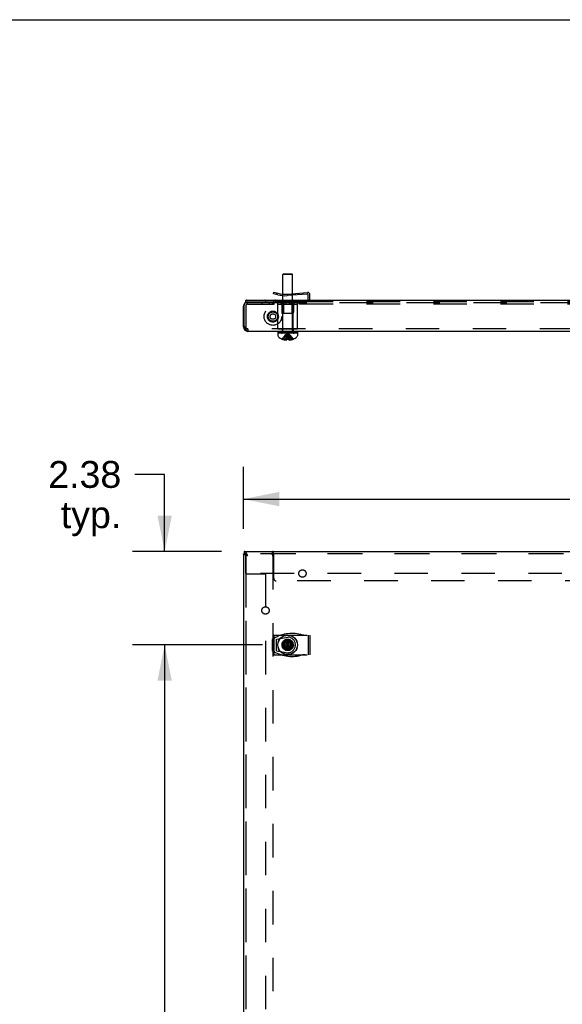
# Model space of a CAD drawing. Header units: inches. Extents: x 0 to 155, y 0 to 100.
# Tile 12 of 30: x 26 to 40, y 75 to 100. Entities that reach past the tile are written whole.
import ezdxf

# ---------------------------------------------------------------- set-up
doc = ezdxf.new("R2010")
doc.units = ezdxf.units.IN
doc.header["$LTSCALE"] = 8.5
doc.header["$MEASUREMENT"] = 0
doc.linetypes.add('HIDDEN', pattern=[0.2, 0.1, -0.1])
doc.layers.get('0').update_dxf_attribs({"linetype": 'CONTINUOUS'})
doc.layers.add('DEFAULT_2', color=8, linetype='HIDDEN')
doc.layers.add('DIMENSIONS', color=7, linetype='CONTINUOUS')
doc.styles.get("Standard").update_dxf_attribs({"font": 'arial.ttf'})
doc.dimstyles.new('DIMSTYLE_1', dxfattribs={"dimtxt": 0.681818, "dimasz": 0.909091, "dimexe": 0.09, "dimexo": 0.07, "dimgap": 0.0375, "dimtad": 0, "dimtih": 1, "dimtoh": 1, "dimzin": 4, "dimdsep": 46, "dimtxsty": 'Standard', "dimblk": '_FILLED', "dimblk1": '_FILLED', "dimblk2": '_FILLED', "dimcen": 0.09, "dimadec": 3, "dimazin": 1, "dimtfac": 1, "dimtdec": 3, "dimtofl": 0, "dimtmove": 0, "dimatfit": 3, "dimldrblk": '_FILLED', "dimfxl": 0, "dimtolj": 1, "dimtzin": 4, "dimarcsym": 0})

# ---------------------------------------------------------------- blocks, each defined once
blk = doc.blocks.new('_FILLED')
at = {"color": 0, "linetype": 'ByBlock'}
blk.add_solid([(0, 0), (-1, 0.2), (-1, -0.2)], dxfattribs=at)
blk = doc.blocks.new('*D2')
at = {"layer": 'DIMENSIONS', "color": 2, "linetype": 'Continuous'}
for p, q in [((32.112, 87.076), (32.112, 88.645)), ((53.862, 87.076), (53.862, 88.645)), ((32.112, 87.827), (41.455, 87.827)), ((53.862, 87.827), (44.52, 87.827))]:
    blk.add_line(p, q, dxfattribs=at)
at = {"layer": 'DIMENSIONS', "color": 2, "linetype": 'Continuous', "xscale": 0.9090909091, "yscale": 0.9090909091, "zscale": 0.9090909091, "rotation": 180}
blk.add_blockref('_FILLED', (32.112, 87.827), dxfattribs=at)
at = {"layer": 'DIMENSIONS', "color": 2, "linetype": 'Continuous', "xscale": 0.9090909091, "yscale": 0.9090909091, "zscale": 0.9090909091}
blk.add_blockref('_FILLED', (53.862, 87.827), dxfattribs=at)
at = {"layer": 'DIMENSIONS', "color": 2, "linetype": 'Continuous', "insert": (42.987, 88.168), "char_height": 0.6818, "width": 2.38256, "attachment_point": 2, "line_spacing_factor": 0.9}
blk.add_mtext('21.75', dxfattribs=at)
blk = doc.blocks.new('*D4')
at = {"layer": 'DIMENSIONS', "color": 2, "linetype": 'Continuous'}
for p, q in [((30.113, 88.455), (29.352, 88.455)), ((30.113, 86.5), (30.113, 88.455)), ((31.559, 86.5), (29.295, 86.5)), ((32.601, 84.125), (29.295, 84.125)), ((30.113, 84.125), (30.113, 82.307))]:
    blk.add_line(p, q, dxfattribs=at)
at = {"layer": 'DIMENSIONS', "color": 2, "linetype": 'Continuous', "xscale": 0.9090909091, "yscale": 0.9090909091, "zscale": 0.9090909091}
for p, rotation in [((30.113, 86.5), 270), ((30.113, 84.125), 90)]:
    blk.add_blockref('_FILLED', p, dxfattribs=dict(at, rotation=rotation))
at = {"layer": 'DIMENSIONS', "color": 2, "linetype": 'Continuous', "insert": (29.011, 88.795), "char_height": 0.6818, "width": 1.85282, "attachment_point": 3, "line_spacing_factor": 0.9}
blk.add_mtext('2.38\\Ptyp.', dxfattribs=at)
blk = doc.blocks.new('*D5')
at = {"layer": 'DIMENSIONS', "color": 2, "linetype": 'Continuous'}
for p, q in [((32.601, 84.125), (29.295, 84.125)), ((30.113, 84.125), (30.113, 73.441)), ((30.113, 59.548), (30.113, 71.055)), ((32.601, 59.548), (29.295, 59.548))]:
    blk.add_line(p, q, dxfattribs=at)
at = {"layer": 'DIMENSIONS', "color": 2, "linetype": 'Continuous', "xscale": 0.9090909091, "yscale": 0.9090909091, "zscale": 0.9090909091}
for p, rotation in [((30.113, 84.125), 90), ((30.113, 59.548), 270)]:
    blk.add_blockref('_FILLED', p, dxfattribs=dict(at, rotation=rotation))
at = {"layer": 'DIMENSIONS', "color": 2, "linetype": 'Continuous', "insert": (30.113, 73.1), "char_height": 0.6818, "width": 2.38256, "attachment_point": 2, "line_spacing_factor": 0.9}
blk.add_mtext('24.58\\Ptyp.', dxfattribs=at)

msp = doc.modelspace()

# ---------------------------------------------------------------- linework, layer by layer
at = {"color": 7, "linetype": 'Continuous'}
for p, q in [((0, 100), (154.545, 100)), ((33.123, 93.537), (33.113, 93.527)), ((33.113, 93.034), (33.113, 93.527)), ((33.361, 93.527), (33.113, 93.527)), ((33.351, 93.537), (33.123, 93.537)), ((33.351, 93.537), (33.361, 93.527)), ((33.361, 93.045), (33.361, 93.527)), ((32.88, 93.041), (32.889, 93.079)), ((32.984, 93.015), (32.88, 93.041)), ((32.889, 93.079), (32.984, 93.055)), ((33.229, 93.034), (33.741, 93.074)), ((33.732, 93.033), (33.229, 92.994)), ((33.361, 92.879), (33.361, 93.005)), ((33.761, 92.906), (33.761, 93.007)), ((33.8, 92.899), (33.8, 93.02)), ((32.175, 92.817), (32.175, 92.879)), ((32.175, 92.879), (53.8, 92.879)), ((32.854, 92.817), (32.175, 92.817)), ((33.113, 92.879), (33.113, 92.994)), ((32.112, 92.199), (32.135, 92.199)), ((32.987, 92.065), (32.987, 92.037)), ((33.487, 92.065), (32.987, 92.065)), ((33.487, 92.037), (32.987, 92.037)), ((32.991, 92.037), (32.991, 91.976)), ((33.113, 92.074), (33.113, 92.087)), ((33.361, 92.074), (33.361, 92.087)), ((33.483, 92.037), (33.483, 91.976)), ((33.487, 92.065), (33.487, 92.037)), ((33.097, 91.891), (33.097, 91.891)), ((33.097, 91.891), (33.098, 91.891)), ((33.188, 91.869), (33.192, 91.869)), ((33.192, 91.869), (33.196, 91.87)), ((33.196, 91.87), (33.197, 91.87)), ((33.197, 91.87), (33.199, 91.871)), ((33.199, 91.871), (33.201, 91.871)), ((33.201, 91.871), (33.203, 91.872)), ((33.203, 91.872), (33.205, 91.872)), ((33.205, 91.872), (33.207, 91.873)), ((33.207, 91.873), (33.21, 91.874)), ((33.219, 91.878), (33.219, 91.891)), ((33.219, 91.891), (33.219, 91.891)), ((33.255, 91.891), (33.255, 91.891)), ((33.255, 91.891), (33.255, 91.878)), ((33.264, 91.874), (33.265, 91.874)), ((33.265, 91.874), (33.268, 91.873)), ((33.268, 91.873), (33.27, 91.872)), ((33.27, 91.872), (33.272, 91.872)), ((33.272, 91.872), (33.274, 91.871)), ((33.274, 91.871), (33.276, 91.871)), ((33.276, 91.871), (33.278, 91.87)), ((33.278, 91.87), (33.279, 91.87)), ((33.279, 91.87), (33.283, 91.869)), ((33.283, 91.869), (33.287, 91.869)), ((33.377, 91.891), (33.378, 91.891)), ((33.378, 91.891), (33.378, 91.891)), ((33.378, 91.891), (33.378, 91.891)), ((33.378, 91.891), (33.378, 91.891)), ((32.112, 86.44), (32.135, 86.44)), ((32.135, 86.5), (32.135, 86.44)), ((32.18, 86.425), (32.175, 86.427)), ((32.224, 86.388), (32.216, 86.396)), ((33.219, 83.985), (33.255, 84.265)), ((33.219, 84.264), (33.219, 84.265)), ((33.255, 83.985), (33.219, 84.265)), ((33.219, 84.229), (33.219, 84.264)), ((33.255, 84.265), (33.255, 84.264)), ((33.255, 84.264), (33.255, 84.229)), ((33.097, 84.143), (33.378, 84.107)), ((33.097, 84.107), (33.378, 84.143)), ((33.097, 84.143), (33.098, 84.143)), ((33.098, 84.107), (33.097, 84.107)), ((33.098, 84.143), (33.133, 84.143)), ((33.133, 84.107), (33.098, 84.107)), ((33.133, 84.143), (33.188, 84.175)), ((33.133, 84.143), (33.342, 84.107)), ((33.133, 84.107), (33.342, 84.143)), ((33.188, 84.075), (33.133, 84.107)), ((33.188, 84.175), (33.219, 84.229)), ((33.188, 84.075), (33.287, 84.175)), ((33.287, 84.075), (33.188, 84.175)), ((33.219, 84.02), (33.188, 84.075)), ((33.219, 84.02), (33.255, 84.229)), ((33.255, 84.02), (33.219, 84.229)), ((33.219, 83.986), (33.219, 84.02)), ((33.255, 84.229), (33.287, 84.175)), ((33.287, 84.075), (33.255, 84.02)), ((33.255, 84.02), (33.255, 83.986)), ((33.287, 84.175), (33.342, 84.143)), ((33.342, 84.107), (33.287, 84.075)), ((33.342, 84.143), (33.377, 84.143)), ((33.377, 84.107), (33.342, 84.107)), ((33.377, 84.143), (33.378, 84.143)), ((33.378, 84.107), (33.377, 84.107)), ((33.219, 83.985), (33.219, 83.986)), ((33.255, 83.986), (33.255, 83.985))]:
    msp.add_line(p, q, dxfattribs=at)
at = {"color": 3, "linetype": 'Continuous'}
for p, q in [((32.135, 92.199), (32.135, 92.754)), ((32.854, 92.814), (32.195, 92.814)), ((32.224, 92.837), (32.802, 92.837)), ((32.862, 92.818), (32.86, 92.817)), ((32.112, 92.199), (32.112, 92.725)), ((53.75, 92.087), (32.224, 92.087)), ((32.112, 86.44), (32.112, 8.08)), ((32.135, 86.5), (53.84, 86.5)), ((32.198, 86.439), (32.193, 86.446))]:
    msp.add_line(p, q, dxfattribs=at)
for points in [[(32.86, 92.817), (32.859, 92.817), (32.858, 92.816), (32.856, 92.815), (32.854, 92.814)], [(32.871, 92.821), (32.871, 92.82), (32.869, 92.82), (32.868, 92.82), (32.867, 92.819), (32.865, 92.819), (32.864, 92.818), (32.863, 92.818), (32.862, 92.818)], [(32.885, 92.828), (32.884, 92.827), (32.882, 92.826), (32.881, 92.825), (32.88, 92.824), (32.879, 92.823), (32.878, 92.823), (32.877, 92.823), (32.877, 92.822), (32.876, 92.822), (32.875, 92.822), (32.874, 92.821), (32.873, 92.821), (32.871, 92.821)], [(32.224, 92.087), (32.22, 92.087), (32.216, 92.088), (32.211, 92.09), (32.207, 92.092), (32.202, 92.095), (32.198, 92.099), (32.193, 92.103), (32.189, 92.108), (32.184, 92.114), (32.18, 92.12), (32.175, 92.126), (32.171, 92.133), (32.166, 92.14), (32.162, 92.148), (32.157, 92.156), (32.153, 92.164), (32.148, 92.173), (32.144, 92.181), (32.139, 92.19), (32.135, 92.199)], [(32.129, 86.422), (32.125, 86.424), (32.121, 86.427), (32.118, 86.43), (32.116, 86.432), (32.114, 86.435), (32.113, 86.437), (32.112, 86.44)], [(32.174, 86.404), (32.166, 86.406), (32.159, 86.409), (32.152, 86.411), (32.145, 86.414), (32.139, 86.417), (32.134, 86.419), (32.129, 86.422)], [(32.193, 86.446), (32.189, 86.454), (32.184, 86.461), (32.18, 86.467), (32.175, 86.473), (32.171, 86.479), (32.166, 86.483), (32.162, 86.488), (32.157, 86.491), (32.153, 86.494), (32.148, 86.497), (32.144, 86.499), (32.139, 86.5), (32.135, 86.5)], [(32.224, 86.388), (32.207, 86.393), (32.198, 86.396), (32.19, 86.398), (32.182, 86.401), (32.174, 86.404)], [(32.224, 86.388), (32.22, 86.397), (32.216, 86.405), (32.211, 86.414), (32.207, 86.423), (32.202, 86.431), (32.198, 86.439)]]:
    msp.add_lwpolyline(points, dxfattribs=at)
at = {"color": 7, "linetype": 'Continuous'}
for points in [[(33.133, 91.878), (33.14, 91.876), (33.147, 91.874), (33.154, 91.873), (33.161, 91.872), (33.168, 91.871), (33.175, 91.87), (33.181, 91.869), (33.188, 91.869)], [(33.21, 91.874), (33.212, 91.874), (33.216, 91.876), (33.219, 91.878)], [(33.219, 91.891), (33.225, 91.891), (33.231, 91.891), (33.237, 91.891), (33.243, 91.891), (33.249, 91.891), (33.255, 91.891)], [(33.255, 91.878), (33.26, 91.876), (33.264, 91.874)], [(33.287, 91.869), (33.294, 91.869), (33.3, 91.87), (33.307, 91.871), (33.314, 91.872), (33.321, 91.873), (33.328, 91.874), (33.335, 91.876), (33.342, 91.878)], [(32.157, 86.436), (32.153, 86.437), (32.148, 86.438), (32.144, 86.439), (32.139, 86.44), (32.135, 86.44)], [(32.175, 86.427), (32.171, 86.43), (32.166, 86.432), (32.162, 86.434), (32.157, 86.436)], [(32.224, 86.388), (32.219, 86.391), (32.214, 86.394), (32.209, 86.398), (32.205, 86.401), (32.2, 86.404), (32.196, 86.407), (32.191, 86.411), (32.188, 86.414), (32.184, 86.417), (32.181, 86.42), (32.179, 86.424), (32.177, 86.427)], [(32.216, 86.396), (32.211, 86.4), (32.207, 86.404), (32.202, 86.408), (32.198, 86.412), (32.193, 86.415), (32.189, 86.418), (32.184, 86.422), (32.18, 86.425)], [(33.219, 84.265), (33.225, 84.265), (33.231, 84.265), (33.237, 84.265), (33.243, 84.265), (33.249, 84.265), (33.255, 84.265)], [(33.097, 84.125), (33.097, 84.128), (33.097, 84.131), (33.097, 84.134), (33.097, 84.137), (33.097, 84.14), (33.097, 84.143)], [(33.097, 84.107), (33.097, 84.111), (33.097, 84.116), (33.097, 84.12), (33.097, 84.125)], [(33.378, 84.143), (33.378, 84.138), (33.378, 84.134), (33.378, 84.129), (33.378, 84.125)], [(33.378, 84.125), (33.378, 84.122), (33.378, 84.119), (33.378, 84.116), (33.378, 84.113), (33.378, 84.11), (33.378, 84.107)], [(33.255, 83.985), (33.249, 83.985), (33.243, 83.984), (33.237, 83.984), (33.231, 83.984), (33.225, 83.985), (33.219, 83.985)]]:
    msp.add_lwpolyline(points, dxfattribs=at)
for radius in [0.25, 0.246]:
    msp.add_circle((33.237, 84.125), radius, dxfattribs=at)
for centre, radius, start, end in [((33.169, 93.796), 0.764, 255.9386, 274.4386), ((33.169, 93.756), 0.764, 255.9386, 274.4386), ((33.734, 93.007), 0.027, 0, 94.4386), ((33.746, 93.02), 0.054, 0, 94.4386), ((33.734, 92.906), 0.027, 270.8712, 360), ((33.746, 92.899), 0.054, 338.825, 360), ((33.076, 92.074), 0.0372, 345.6727, 360), ((33.399, 92.074), 0.0372, 180, 194.3273), ((33.026, 91.976), 0.035, 180, 229.0666), ((33.237, 92.219), 0.357, 229.0666, 246.8273), ((33.237, 92.219), 0.357, 246.9983, 252.9593), ((33.237, 92.219), 0.357, 287.0407, 293.0017), ((33.237, 92.219), 0.357, 293.1727, 310.9334), ((33.448, 91.976), 0.035, 310.9334, 360)]:
    msp.add_arc(centre, radius, start, end, dxfattribs=at)
at = {"color": 3, "linetype": 'Continuous'}
for centre, radius, start, end in [((32.224, 92.725), 0.112, 90, 180), ((32.195, 92.754), 0.06, 90, 180), ((32.224, 92.199), 0.112, 180, 270)]:
    msp.add_arc(centre, radius, start, end, dxfattribs=at)
at = {"layer": 'DEFAULT_2', "color": 8, "linetype": 'HIDDEN'}
for p, q in [((32.956, 93.062), (32.956, 93.022)), ((33.113, 92.994), (33.113, 93.034)), ((33.237, 93.035), (33.237, 92.995)), ((33.361, 93.005), (33.361, 93.045)), ((33.435, 93.01), (33.435, 93.05)), ((32.224, 92.777), (32.862, 92.777)), ((32.58, 92.837), (32.58, 92.777)), ((32.675, 92.859), (32.675, 92.837)), ((32.768, 92.837), (32.768, 92.777)), ((32.802, 92.837), (32.862, 92.837)), ((32.846, 92.815), (32.892, 92.863)), ((32.846, 92.815), (32.874, 92.788)), ((32.854, 92.817), (53.112, 92.817)), ((32.862, 92.777), (32.862, 92.837)), ((32.865, 92.791), (32.862, 92.797)), ((32.874, 92.788), (32.92, 92.836)), ((32.885, 92.837), (32.885, 92.828)), ((53.09, 92.837), (32.885, 92.837)), ((32.885, 92.828), (32.885, 92.773)), ((53.09, 92.777), (32.885, 92.777)), ((32.931, 92.879), (33.734, 92.879)), ((32.94, 92.845), (33.746, 92.845)), ((32.987, 92.145), (32.987, 92.83)), ((32.987, 92.83), (33.487, 92.83)), ((33.487, 92.77), (32.987, 92.77)), ((33.09, 92.761), (33.066, 92.822)), ((33.097, 92.82), (33.097, 92.83)), ((33.097, 92.82), (33.146, 92.82)), ((33.103, 92.77), (33.103, 92.82)), ((33.107, 92.77), (33.107, 92.145)), ((33.113, 92.087), (33.113, 92.879)), ((33.135, 92.843), (33.135, 92.542)), ((33.146, 92.77), (33.146, 92.82)), ((33.195, 92.77), (33.195, 92.82)), ((33.28, 92.82), (33.195, 92.82)), ((33.28, 92.77), (33.28, 92.82)), ((33.329, 92.77), (33.329, 92.82)), ((33.329, 92.82), (33.378, 92.82)), ((33.34, 92.843), (33.34, 92.542)), ((33.361, 92.087), (33.361, 92.879)), ((33.367, 92.77), (33.367, 92.145)), ((33.371, 92.77), (33.371, 92.82)), ((33.378, 92.82), (33.378, 92.83)), ((33.385, 92.761), (33.409, 92.822)), ((33.487, 92.145), (33.487, 92.83)), ((33.518, 92.837), (33.518, 92.777)), ((33.706, 92.837), (33.706, 92.777)), ((32.172, 92.725), (32.172, 92.199)), ((33.092, 92.748), (33.092, 92.575)), ((33.101, 92.542), (33.094, 92.563)), ((33.373, 92.542), (33.101, 92.542)), ((33.373, 92.542), (33.381, 92.563)), ((33.382, 92.748), (33.382, 92.575)), ((32.135, 92.199), (32.144, 92.191)), ((32.135, 92.199), (32.172, 92.199)), ((32.224, 92.147), (32.224, 92.087)), ((40.487, 92.147), (32.224, 92.147)), ((33.487, 92.145), (32.987, 92.145)), ((33.097, 92.147), (33.097, 92.087)), ((33.102, 92.065), (33.102, 92.037)), ((33.21, 92.027), (33.237, 92.052)), ((33.229, 91.991), (33.231, 92.001)), ((33.231, 92.001), (33.233, 92.018)), ((33.233, 92.018), (33.234, 92.027)), ((33.234, 92.027), (33.237, 92.052)), ((33.241, 92.027), (33.237, 92.052)), ((33.265, 92.027), (33.237, 92.052)), ((33.244, 92.001), (33.241, 92.027)), ((33.247, 91.975), (33.244, 92.001)), ((33.372, 92.065), (33.372, 92.037)), ((33.378, 92.147), (33.378, 92.087)), ((33.097, 91.891), (33.097, 91.891)), ((33.097, 91.891), (33.097, 91.891)), ((33.219, 91.891), (33.098, 91.891)), ((33.133, 91.891), (33.133, 91.878)), ((33.188, 91.891), (33.188, 91.869)), ((33.212, 91.874), (33.211, 91.874)), ((33.216, 91.876), (33.215, 91.876)), ((33.219, 91.891), (33.222, 91.92)), ((33.222, 91.92), (33.225, 91.948)), ((33.225, 91.948), (33.228, 91.975)), ((33.228, 91.975), (33.229, 91.991)), ((33.25, 91.948), (33.247, 91.975)), ((33.253, 91.92), (33.25, 91.948)), ((33.255, 91.891), (33.253, 91.92)), ((33.377, 91.891), (33.255, 91.891)), ((33.26, 91.876), (33.259, 91.876)), ((33.264, 91.874), (33.263, 91.874)), ((33.287, 91.891), (33.287, 91.869)), ((33.342, 91.891), (33.342, 91.878)), ((33.378, 91.891), (33.378, 91.891)), ((53.84, 86.44), (32.135, 86.44)), ((32.172, 86.44), (32.172, 8.08)), ((32.175, 85.937), (32.175, 86.437)), ((53.8, 86.437), (32.175, 86.437)), ((32.854, 86.44), (32.854, 86.5)), ((32.862, 86.38), (32.862, 8.14)), ((32.878, 86.454), (32.876, 86.466)), ((32.885, 85.81), (32.885, 86.432)), ((53.8, 85.937), (32.175, 85.937)), ((32.175, 85.927), (32.175, 8.592)), ((32.175, 85.927), (32.675, 85.927)), ((32.675, 85.927), (32.675, 8.592)), ((53.03, 85.75), (32.945, 85.75)), ((32.846, 84.264), (32.846, 83.986)), ((32.874, 84.282), (32.874, 83.967)), ((32.88, 84.375), (32.88, 83.875)), ((32.88, 84.375), (33.8, 84.375)), ((32.889, 84.375), (32.889, 83.875)), ((32.956, 84.274), (33.237, 84.323)), ((32.956, 83.976), (32.956, 84.274)), ((33.195, 84.259), (33.195, 84.217)), ((33.28, 84.217), (33.28, 84.259)), ((33.761, 84.375), (33.761, 83.875)), ((33.8, 84.375), (33.8, 83.875)), ((33.146, 84.167), (33.103, 84.167)), ((33.103, 84.083), (33.146, 84.083)), ((33.146, 84.083), (33.146, 84.167)), ((33.195, 84.217), (33.28, 84.217)), ((33.195, 84.033), (33.195, 83.991)), ((33.28, 84.033), (33.195, 84.033)), ((33.28, 83.991), (33.28, 84.033)), ((33.329, 84.167), (33.329, 84.083)), ((33.371, 84.167), (33.329, 84.167)), ((33.329, 84.083), (33.371, 84.083)), ((32.88, 83.875), (33.8, 83.875)), ((32.956, 83.976), (33.237, 83.927))]:
    msp.add_line(p, q, dxfattribs=at)
for points in [[(32.863, 92.796), (32.861, 92.799), (32.86, 92.802), (32.859, 92.805), (32.858, 92.808), (32.856, 92.81), (32.855, 92.812), (32.854, 92.814)], [(32.862, 92.818), (32.861, 92.817), (32.86, 92.817)], [(32.885, 92.773), (32.883, 92.772), (32.881, 92.772), (32.88, 92.773), (32.878, 92.773), (32.877, 92.774), (32.876, 92.774), (32.874, 92.775), (32.873, 92.777), (32.872, 92.778), (32.87, 92.78), (32.869, 92.782), (32.868, 92.784), (32.867, 92.786), (32.866, 92.788), (32.865, 92.791)], [(32.144, 92.191), (32.148, 92.187), (32.153, 92.183), (32.157, 92.179), (32.162, 92.175), (32.166, 92.172), (32.171, 92.168), (32.175, 92.165), (32.18, 92.162), (32.184, 92.159), (32.189, 92.157), (32.193, 92.154), (32.198, 92.152), (32.202, 92.151), (32.207, 92.149)], [(32.224, 92.147), (32.22, 92.147), (32.216, 92.147), (32.211, 92.148), (32.207, 92.149)], [(33.097, 91.891), (33.117, 91.92), (33.138, 91.948), (33.161, 91.975), (33.185, 92.001), (33.21, 92.027)], [(33.133, 91.891), (33.148, 91.92), (33.163, 91.948), (33.18, 91.975), (33.198, 92.001), (33.217, 92.027), (33.237, 92.052)], [(33.188, 91.891), (33.195, 91.92), (33.202, 91.948), (33.21, 91.975), (33.219, 92.001), (33.228, 92.027), (33.237, 92.052)], [(33.287, 91.891), (33.28, 91.92), (33.273, 91.948), (33.265, 91.975), (33.256, 92.001), (33.247, 92.027), (33.237, 92.052)], [(33.342, 91.891), (33.327, 91.92), (33.312, 91.948), (33.295, 91.975), (33.277, 92.001), (33.258, 92.027), (33.237, 92.052)], [(33.378, 91.891), (33.358, 91.92), (33.337, 91.948), (33.314, 91.975), (33.29, 92.001), (33.265, 92.027)], [(32.177, 86.427), (32.176, 86.427), (32.175, 86.43), (32.173, 86.433), (32.173, 86.437), (32.172, 86.44)], [(32.876, 86.466), (32.875, 86.47), (32.874, 86.473), (32.873, 86.477), (32.872, 86.48), (32.871, 86.483), (32.871, 86.485), (32.869, 86.487), (32.868, 86.49), (32.867, 86.492), (32.865, 86.494), (32.864, 86.496), (32.863, 86.497), (32.861, 86.498), (32.859, 86.499), (32.858, 86.499), (32.856, 86.5), (32.854, 86.5)], [(32.863, 86.434), (32.861, 86.435), (32.86, 86.437), (32.859, 86.438), (32.858, 86.439), (32.856, 86.439), (32.855, 86.44), (32.854, 86.44)], [(32.865, 86.43), (32.864, 86.432), (32.863, 86.434)], [(32.885, 86.408), (32.883, 86.409), (32.881, 86.41), (32.88, 86.411), (32.878, 86.412), (32.877, 86.413), (32.876, 86.414), (32.874, 86.416), (32.873, 86.417), (32.872, 86.419), (32.87, 86.421), (32.869, 86.423), (32.868, 86.425), (32.867, 86.426), (32.865, 86.43)], [(32.885, 86.432), (32.884, 86.435), (32.882, 86.438), (32.881, 86.442), (32.88, 86.446), (32.879, 86.45), (32.878, 86.454)]]:
    msp.add_lwpolyline(points, dxfattribs=at)
for centre, radius in [((32.862, 92.462), 0.223), ((32.862, 92.462), 0.14), ((32.862, 92.462), 0.125), ((32.862, 92.462), 0.122), ((32.862, 92.462), 0.12), ((32.862, 92.462), 0.118), ((32.862, 92.462), 0.07), ((33.612, 85.938), 0.094), ((32.674, 85), 0.094), ((33.237, 84.125), 0.145), ((33.237, 84.125), 0.141), ((33.237, 84.125), 0.136), ((33.237, 84.125), 0.135), ((33.237, 84.125), 0.13), ((33.237, 84.125), 0.124), ((33.237, 84.125), 0.114), ((33.237, 84.125), 0.102)]:
    msp.add_circle(centre, radius, dxfattribs=at)
for centre, radius, start, end in [((32.224, 92.725), 0.052, 90, 180), ((32.195, 92.859), 0.02, 90, 180), ((32.195, 92.837), 0.02, 180, 270), ((32.655, 92.859), 0.02, 0, 90), ((32.655, 92.837), 0.02, 270, 360), ((32.931, 92.825), 0.054, 90, 136.3464), ((32.94, 92.818), 0.027, 90, 136.3464), ((33.032, 92.809), 0.036, 21.8014, 90), ((33.056, 92.748), 0.036, 0, 21.8014), ((33.099, 92.843), 0.036, 0, 90), ((33.376, 92.843), 0.036, 90, 180), ((33.418, 92.748), 0.036, 158.1986, 180), ((33.443, 92.809), 0.036, 90, 158.1986), ((33.734, 92.906), 0.027, 270, 270.8712), ((33.746, 92.899), 0.054, 270, 338.825), ((33.128, 92.575), 0.036, 180, 198.4349), ((33.346, 92.575), 0.036, 341.5651, 360), ((32.224, 92.199), 0.052, 180, 270), ((33.076, 92.074), 0.0372, 270, 345.6727), ((33.399, 92.074), 0.0372, 194.3273, 270), ((32.802, 86.38), 0.06, 0, 90), ((32.945, 85.81), 0.06, 180, 270), ((33.348, 83.518), 0.899, 75.6436, 123.885), ((33.237, 84.125), 0.198, 270, 90), ((33.682, 84.825), 0.45, 255.6436, 270), ((33.348, 84.732), 0.899, 236.115, 284.3564), ((33.682, 83.425), 0.45, 90, 104.3564)]:
    msp.add_arc(centre, radius, start, end, dxfattribs=at)

# ---------------------------------------------------------------- dimensions: what is measured, and where the dimension line sits
at = {"layer": 'DIMENSIONS', "color": 2, "linetype": 'Continuous'}
for base, p1, p2, picture, middle in [((30.113214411, 86.499920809), (32.671099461, 84.124920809), (31.628599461, 86.499920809), '*D4', (28.084936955, 87.943178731)), ((30.113, 84.125), (32.671, 59.548), (32.671, 84.125), '*D5', (30.113, 72.248))]:
    dim = msp.add_linear_dim(base=base, p1=p1, p2=p2, angle=90, text='<>\\Ptyp.', dimstyle='DIMSTYLE_1', dxfattribs=at)
    dim.commit()
    dim.dimension.update_dxf_attribs({"geometry": picture, "text_midpoint": middle, "dimtype": 160})
dim = msp.add_linear_dim(base=(32.112, 87.827), p1=(53.862, 88.715), p2=(32.112, 88.715), angle=180, dimstyle='DIMSTYLE_1', dxfattribs=at)
dim.commit()
dim.dimension.update_dxf_attribs({"geometry": '*D2', "text_midpoint": (42.981, 87.823), "dimtype": 160})

doc.saveas('drawing.dxf')
